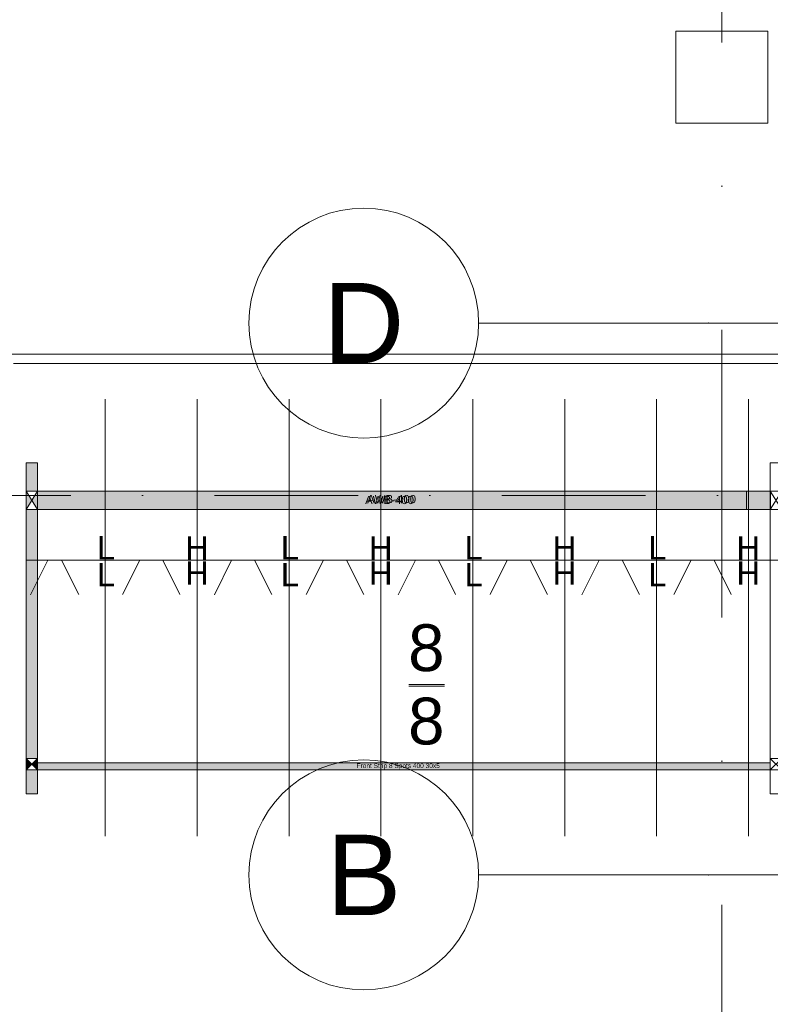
# Model space of a CAD drawing. Header units: millimetres. Extents: x -54205 to 99702, y -35458 to 70878.
# Tile 17 of 226: x -8207 to -4939, y 9933 to 14216. Entities that reach past the tile are written whole.
import ezdxf
from ezdxf.enums import TextEntityAlignment as Align

# ---------------------------------------------------------------- set-up
doc = ezdxf.new("R2010")
doc.units = ezdxf.units.MM
doc.header["$MEASUREMENT"] = 0
doc.linetypes.add('streep-punt', pattern=[2500, 1250, -625, 0, -625])
doc.linetypes.add('streep-punt fijn', pattern=[1251.000023, 626.000023, -312.5, 0, -312.5])
for name, color, linetype in [('28 Draagconstructies', 7, 'Continuous'), ('Markers - doorsneden', 7, 'Continuous'), ('New_22 NC Binnenwanden', 7, 'Continuous'), ('New_Klaver bicycle parking', 7, 'Continuous'), ('New_Klaver bicycle parking 2D arcering', 7, 'Continuous'), ('Stramien', 7, 'Continuous')]:
    doc.layers.add(name, color=color, linetype=linetype)
doc.styles.add('GENERATED_STYLE_1', font='arial.ttf')

# ---------------------------------------------------------------- blocks, each defined once
blk = doc.blocks.new('Column_33_1', base_point=(-5150, 13965.6))
at = {"layer": '28 Draagconstructies', "color": 3, "linetype": 'Continuous', "lineweight": 0, "flags": 128}
blk.add_lwpolyline([(-5350, 13765.6), (-4950, 13765.6), (-4950, 14165.6), (-5350, 14165.6)], close=True, dxfattribs=at)
blk = doc.blocks.new('Standard grid marker_2')
at = {"layer": 'Stramien', "color": 1, "linetype": 'streep-punt', "lineweight": 0}
for q in [(0, 0), (37608.9, 0)]:
    blk.add_line((1000, 0), q, dxfattribs=at)
at = {"layer": 'Stramien', "color": 2, "linetype": 'Continuous', "lineweight": 0, "flags": 128}
blk.add_lwpolyline([(0, 0, 1), (-1000, 0, 1)], format="xyb", close=True, dxfattribs=at)
at = {"layer": 'Stramien', "color": 1, "linetype": 'streep-punt', "lineweight": 0}
blk.add_point((1000, 0), dxfattribs=at)
blk.add_point((1000, 0), dxfattribs=at)
at = {"layer": 'Stramien', "color": 2, "lineweight": 0, "style": 'GENERATED_STYLE_1'}
blk.add_attdef('AC_MarkerText_1', text='', height=350, dxfattribs=at).set_placement((-500, 175), align=Align.TOP_CENTER)
blk = doc.blocks.new('Standard grid marker')
at = {"layer": 'Stramien', "color": 1, "linetype": 'streep-punt', "lineweight": 0}
blk.add_line((1000, 0), (61400.2, 0), dxfattribs=at)
at = {"layer": 'Stramien', "color": 2, "lineweight": 0, "style": 'GENERATED_STYLE_1'}
for tag, p in [('AC_MarkerText_1_0', (-245, -80)), ('AC_MarkerText_1_1', (63155.2, -80))]:
    blk.add_attdef(tag, text='', height=350, rotation=270, dxfattribs=at).set_placement(p, align=Align.TOP_CENTER)
blk = doc.blocks.new('Cutting Plane_1_1', base_point=(-53800, 12145.9))
at = {"layer": 'Markers - doorsneden', "color": 9, "linetype": 'streep-punt fijn', "lineweight": 0}
blk.add_line((-53650, 12145.9), (60665, 12145.9), dxfattribs=at)
blk = doc.blocks.new('Railing_6_1')
at = {"layer": 'New_22 NC Binnenwanden', "color": 9, "linetype": 'Continuous', "lineweight": 0}
for p, q in [((-1675, 12760.6), (-8274, 12760.6)), ((-8234, 12720.6), (-1675, 12720.6))]:
    blk.add_line(p, q, dxfattribs=at)

msp = doc.modelspace()

# ---------------------------------------------------------------- hatches: boundary and pattern name
at = {"layer": 'New_Klaver bicycle parking 2D arcering', "linetype": 'Continuous', "lineweight": 0, "true_color": 0x778488}
for points in [[(-8178.8, 12287.5), (-8128.8, 12287.5), (-8128.8, 12164.5), (-8178.8, 12164.5)], [(-8178.8, 12164.5), (-8178.8, 12084.5), (-8179, 12084.5), (-8179, 12164.5)], [(-8178.8, 12164.5), (-8153.8, 12124.5), (-8178.8, 12084.5)], [(-8128.8, 12084.5), (-8153.8, 12124.5), (-8128.8, 12164.5)], [(-4939.3, 12164.5), (-4939.3, 12084.5), (-8128.8, 12084.5), (-8128.8, 12164.5)], [(-8128.8, 11002.7), (-8178.8, 11002.7), (-8178.8, 12084.5), (-8128.8, 12084.5)], [(-8153.8, 10977.7), (-8178.8, 10952.7), (-8178.8, 11002.7)], [(-8128.8, 10952.7), (-8153.8, 10977.7), (-8128.8, 11002.7)], [(-4939.5, 10982.8), (-4939.5, 10953), (-8128.9, 10953), (-8128.9, 10982.8)], [(-8128.8, 10848.8), (-8178.8, 10848.8), (-8178.8, 10952.7), (-8128.8, 10952.7)]]:
    msp.add_hatch(color=8, dxfattribs=at).paths.add_polyline_path(points)

# ---------------------------------------------------------------- linework, layer by layer
at = {"layer": 'New_Klaver bicycle parking', "color": 8, "linetype": 'Continuous', "lineweight": 0, "true_color": 0x778488}
for points in [[(-7834, 12564.5), (-7834, 10665)], [(-7834, 12564.5), (-7834, 10665)], [(-7434, 12564.5), (-7434, 10665)], [(-7434, 12564.5), (-7434, 10665)], [(-7034.1, 12564.5), (-7034.1, 10665)], [(-7034.1, 12564.5), (-7034.1, 10665)], [(-6634.1, 12564.5), (-6634.1, 10665)], [(-6634.1, 12564.5), (-6634.1, 10665)], [(-6234.2, 12564.5), (-6234.2, 10665)], [(-6234.2, 12564.5), (-6234.2, 10665)], [(-5834.3, 12564.5), (-5834.3, 10665)], [(-5834.3, 12564.5), (-5834.3, 10665)], [(-5434.3, 12564.5), (-5434.3, 10665)], [(-5434.3, 12564.5), (-5434.3, 10665)], [(-5034.4, 12564.5), (-5034.4, 10665)], [(-5034.4, 12564.5), (-5034.4, 10665)], [(-8128.9, 12287.6), (-8179, 12287.6), (-8179, 10849), (-8128.9, 10849)], [(-8128.9, 12287.6), (-8128.9, 10849)], [(-4889.5, 12287.6), (-4939.6, 12287.6), (-4939.6, 10849), (-4889.5, 10849)], [(-5043, 12085), (-5043, 12165.2)], [(-4939.6, 12084.6), (-4939.6, 11934.6)], [(-8023.9, 11864.8), (-8179, 11864.8)], [(-8023.9, 11864.8), (-8179, 11864.8)], [(-8083.9, 11864.5), (-8159, 11714.5)], [(-8083.9, 11864.5), (-8159, 11714.5)], [(-7584, 11864.8), (-8083.9, 11864.5)], [(-7584, 11864.8), (-8083.9, 11864.5)], [(-8023.9, 11864.8), (-7949.1, 11714.8)], [(-8023.9, 11864.8), (-7949.1, 11714.8)], [(-7683.9, 11864.8), (-7759.1, 11714.8)], [(-7683.9, 11864.8), (-7759.1, 11714.8)], [(-7184.1, 11864.8), (-7683.9, 11864.8)], [(-7184.1, 11864.8), (-7683.9, 11864.8)], [(-7584, 11864.8), (-7509.2, 11714.8)], [(-7584, 11864.8), (-7509.2, 11714.8)], [(-7284, 11864.5), (-7359.2, 11714.5)], [(-7284, 11864.5), (-7359.2, 11714.5)], [(-6784.2, 11864.8), (-7284, 11864.5)], [(-6784.2, 11864.8), (-7284, 11864.5)], [(-7184.1, 11864.8), (-7109.2, 11714.8)], [(-7184.1, 11864.8), (-7109.2, 11714.8)], [(-6884.1, 11864.8), (-6959.2, 11714.8)], [(-6884.1, 11864.8), (-6959.2, 11714.8)], [(-6384.2, 11864.8), (-6884.1, 11864.8)], [(-6384.2, 11864.8), (-6884.1, 11864.8)], [(-6784.2, 11864.8), (-6709.3, 11714.8)], [(-6784.2, 11864.8), (-6709.3, 11714.8)], [(-6484.1, 11864.5), (-6559.3, 11714.5)], [(-6484.1, 11864.5), (-6559.3, 11714.5)], [(-5984.3, 11864.8), (-6484.1, 11864.5)], [(-5984.3, 11864.8), (-6484.1, 11864.5)], [(-6384.2, 11864.8), (-6309.4, 11714.8)], [(-6384.2, 11864.8), (-6309.4, 11714.8)], [(-6084.2, 11864.8), (-6159.4, 11714.8)], [(-6084.2, 11864.8), (-6159.4, 11714.8)], [(-5584.3, 11864.8), (-6084.2, 11864.8)], [(-5584.3, 11864.8), (-6084.2, 11864.8)], [(-5984.3, 11864.8), (-5909.4, 11714.8)], [(-5984.3, 11864.8), (-5909.4, 11714.8)], [(-5684.3, 11864.5), (-5759.4, 11714.5)], [(-5684.3, 11864.5), (-5759.4, 11714.5)], [(-5184.4, 11864.8), (-5684.3, 11864.5)], [(-5184.4, 11864.8), (-5684.3, 11864.5)], [(-5584.3, 11864.8), (-5509.5, 11714.8)], [(-5584.3, 11864.8), (-5509.5, 11714.8)], [(-5284.3, 11864.8), (-5359.5, 11714.8)], [(-5284.3, 11864.8), (-5359.5, 11714.8)], [(-4784.5, 11864.8), (-5284.3, 11864.8)], [(-4784.5, 11864.8), (-5284.3, 11864.8)], [(-5184.4, 11864.8), (-5109.6, 11714.8)], [(-5184.4, 11864.8), (-5109.6, 11714.8)], [(-6357.6, 11323.8), (-6513, 11323.8)], [(-6357.9, 11316.8), (-6513, 11316.8)], [(-8128.9, 10953), (-8179, 10953), (-8128.9, 11002.8), (-8179, 11002.8)], [(-8128.9, 10953), (-8179, 11002.8)], [(-4889.5, 10953), (-4939.6, 10953), (-4889.5, 11002.8), (-4939.6, 11002.8)], [(-4889.5, 10953), (-4939.6, 11002.8)]]:
    msp.add_lwpolyline(points, dxfattribs=at)
at = {"layer": 'New_Klaver bicycle parking', "color": 149, "linetype": 'Continuous', "lineweight": 0, "true_color": 0x3c4244}
for points in [[(-8128.8, 12287.5), (-8178.8, 12287.5), (-8178.8, 10848.8), (-8128.8, 10848.8)], [(-8128.8, 12164.5), (-8178.8, 12164.5), (-8128.8, 12084.5), (-8178.8, 12084.5)], [(-4939.3, 12164.5), (-8128.8, 12164.5), (-8128.8, 12084.5), (-4939.3, 12084.5)], [(-8128.8, 10952.7), (-8178.8, 10952.7), (-8128.8, 11002.7), (-8178.8, 11002.7)]]:
    msp.add_lwpolyline(points, close=True, dxfattribs=at)
at = {"layer": 'New_Klaver bicycle parking', "color": 8, "linetype": 'Continuous', "lineweight": 0, "true_color": 0x778488}
for points in [[(-8128.9, 12164.6), (-8179, 12164.6), (-8128.9, 12084.6), (-8179, 12084.6)], [(-8128.9, 12164.6), (-4939.6, 12164.6), (-4939.6, 12084.6), (-8128.9, 12084.6)], [(-8128.9, 12164.6), (-4939.6, 12164.6), (-4939.6, 12084.6), (-8128.9, 12084.6)], [(-4889.5, 12164.6), (-4939.6, 12164.6), (-4889.5, 12084.6), (-4939.6, 12084.6)], [(-8128.9, 10982.8), (-4939.6, 10982.8), (-4939.6, 10953), (-8128.9, 10953)]]:
    msp.add_lwpolyline(points, close=True, dxfattribs=at)
at = {"layer": 'New_Klaver bicycle parking', "color": 149, "linetype": 'Continuous', "lineweight": 0, "true_color": 0x3c4244}
msp.add_lwpolyline([(-8179, 12084.5), (-8178.8, 12084.5), (-8178.8, 12164.5), (-8179, 12164.5)], dxfattribs=at)

# ---------------------------------------------------------------- block references
at = {"layer": '28 Draagconstructies', "color": 3, "lineweight": 0}
msp.add_blockref('Column_33_1', (-5150, 13965.6), dxfattribs=at)
at = {"layer": 'Markers - doorsneden', "color": 9, "lineweight": 0}
msp.add_blockref('Cutting Plane_1_1', (-53800, 12145.9), dxfattribs=at)
at = {"layer": 'New_22 NC Binnenwanden', "color": 9, "linetype": 'Continuous', "lineweight": 0}
msp.add_blockref('Railing_6_1', (0, 0), dxfattribs=at)
at = {"layer": 'Stramien', "color": 1, "linetype": 'Continuous', "lineweight": 0, "zscale": 1000, "rotation": 90}
msp.add_blockref('Standard grid marker', (-5150, -1884.3), dxfattribs=at)
at = {"layer": 'Stramien', "color": 1, "linetype": 'Continuous', "lineweight": 0, "zscale": 1000}
for p, values in [((-6208.9, 12895.9), {'AC_MarkerText_1': 'D'}), ((-6208.9, 10495.9), {'AC_MarkerText_1': 'B'})]:
    msp.add_blockref('Standard grid marker_2', p, dxfattribs=at).add_auto_attribs(values)

# ---------------------------------------------------------------- texts
at = {"layer": 'New_Klaver bicycle parking', "color": 254, "linetype": 'Continuous', "lineweight": 0, "true_color": 0xd1d7d8, "attachment_point": 9, "style": 'GENERATED_STYLE_1'}
for s, insert, char_height in [('\\A1;{\\pqr;\\fArial|b0|i0|c0|p0;\\W1.000000;AWB-400}', (-6490.2, 12108.3), 35.63), ('\\A1;{\\pqr;\\fArial|b0|i0|c0|p0;\\W1.000000;AWB-400}', (-6481.3, 12112.2), 35.63), ('\\A1;{\\pqr;\\fArial|b0|i0|c0|p0;\\W1.000000;Front Strip 8 Spots 400 30x5}', (-6378, 10954.6), 20.36)]:
    msp.add_mtext(s, dxfattribs=dict(at, insert=insert, char_height=char_height))
at = {"layer": 'New_Klaver bicycle parking', "color": 8, "linetype": 'Continuous', "lineweight": 0, "true_color": 0x778488, "attachment_point": 9, "style": 'GENERATED_STYLE_1'}
for s, insert, char_height in [('\\A1;{\\pqr;\\fArial|b0|i0|c0|p0;\\W1.000000;L}', (-7790.8, 11867.9), 101.8), ('\\A1;{\\pqr;\\fArial|b0|i0|c0|p0;\\W1.000000;H}', (-7383.5, 11867.3), 101.8), ('\\A1;{\\pqr;\\fArial|b0|i0|c0|p0;\\W1.000000;L}', (-6990.9, 11867.9), 101.8), ('\\A1;{\\pqr;\\fArial|b0|i0|c0|p0;\\W1.000000;H}', (-6583.7, 11867.3), 101.8), ('\\A1;{\\pqr;\\fArial|b0|i0|c0|p0;\\W1.000000;L}', (-6191, 11867.9), 101.8), ('\\A1;{\\pqr;\\fArial|b0|i0|c0|p0;\\W1.000000;H}', (-5783.8, 11867.3), 101.8), ('\\A1;{\\pqr;\\fArial|b0|i0|c0|p0;\\W1.000000;L}', (-5391.2, 11867.9), 101.8), ('\\A1;{\\pqr;\\fArial|b0|i0|c0|p0;\\W1.000000;H}', (-4984, 11867.3), 101.8), ('\\A1;{\\pqr;\\fArial|b0|i0|c0|p0;\\W1.000000;L}', (-7790.8, 11751.3), 101.8), ('\\A1;{\\pqr;\\fArial|b0|i0|c0|p0;\\W1.000000;H}', (-7383.5, 11757.6), 101.8), ('\\A1;{\\pqr;\\fArial|b0|i0|c0|p0;\\W1.000000;L}', (-6990.9, 11751.3), 101.8), ('\\A1;{\\pqr;\\fArial|b0|i0|c0|p0;\\W1.000000;H}', (-6583.7, 11757.6), 101.8), ('\\A1;{\\pqr;\\fArial|b0|i0|c0|p0;\\W1.000000;L}', (-6191, 11751.3), 101.8), ('\\A1;{\\pqr;\\fArial|b0|i0|c0|p0;\\W1.000000;H}', (-5783.8, 11757.6), 101.8), ('\\A1;{\\pqr;\\fArial|b0|i0|c0|p0;\\W1.000000;L}', (-5391.2, 11751.3), 101.8), ('\\A1;{\\pqr;\\fArial|b0|i0|c0|p0;\\W1.000000;H}', (-4984, 11757.6), 101.8), ('\\A1;{\\pqr;\\fArial|b0|i0|c0|p0;\\W1.000000;8}', (-6357.5, 11379.4), 203.599), ('\\A1;{\\pqr;\\fArial|b0|i0|c0|p0;\\W1.000000;8}', (-6357.7, 11060.5), 203.599)]:
    msp.add_mtext(s, dxfattribs=dict(at, insert=insert, char_height=char_height))

doc.saveas('drawing.dxf')
